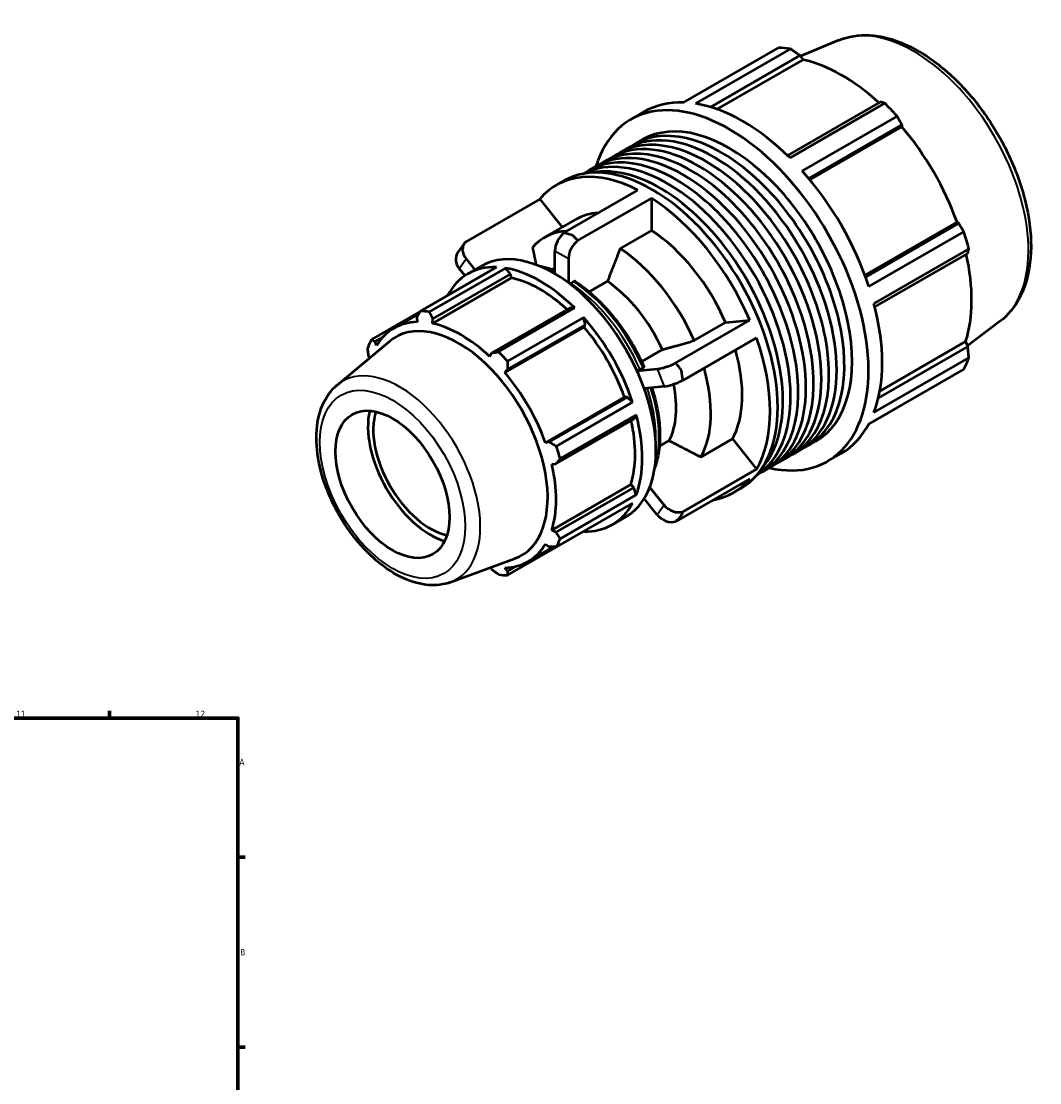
# Model space of a CAD drawing. Header units: millimetres. Extents: x -300 to 1134, y -58 to 846.
# Tile 9 of 9: x 736 to 1134, y 432 to 846. Entities that reach past the tile are written whole.
import ezdxf

# ---------------------------------------------------------------- set-up
doc = ezdxf.new("R2010")
doc.units = ezdxf.units.MM
for name, color, linetype, lineweight in [('Border (ISO)', 7, 'Continuous', 70), ('Visible (ISO)', 7, 'Continuous', 50), ('Visible Narrow (ISO)', 7, 'Continuous', 35)]:
    doc.layers.add(name, color=color, linetype=linetype, lineweight=lineweight)
doc.styles.add('Note Text (ISO)', font='tahoma.ttf')

# ---------------------------------------------------------------- blocks, each defined once
blk = doc.blocks.new('Borders Default Border')
at = {"layer": 'Border (ISO)'}
for p, q in [((770.92, 574), (770.92, 576.9)), ((821, 519.75), (823.9, 519.75)), ((821, 445.5), (823.9, 445.5))]:
    blk.add_line(p, q, dxfattribs=at)
at = {"layer": 'Border (ISO)', "flags": 128}
blk.add_lwpolyline([(20, 20), (20, 574), (821, 574), (821, 20), (20, 20)], dxfattribs=at)
at = {"layer": 'Border (ISO)', "color": 232, "true_color": 0xca0064, "char_height": 2.5, "attachment_point": 7, "style": 'Note Text (ISO)'}
for s, insert in [('11', (734.37, 574.4)), ('12', (804.46, 574.4)), ('A', (821.59, 555.62)), ('B', (821.89, 481.38))]:
    blk.add_mtext(s, dxfattribs=dict(at, insert=insert))

msp = doc.modelspace()

# ---------------------------------------------------------------- linework, layer by layer
at = {"layer": 'Visible (ISO)'}
for p, q in [((1055.876, 838.739), (1040.828, 832.482)), ((995.139, 814.441), (1032.209, 835.789)), ((1036.962, 835.328), (999.892, 813.98)), ((1005.746, 812.624), (1040.651, 832.724)), ((1008.356, 811.76), (1041.869, 831.059)), ((1040.651, 832.724), (1041.869, 831.059)), ((1072.086, 814.622), (1035.778, 793.713)), ((1036.764, 792.747), (1073.835, 814.094)), ((974.576, 807.791), (979.903, 810.858)), ((1078.588, 809.081), (1041.518, 787.733)), ((1044.079, 784.768), (1080.504, 805.743)), ((1044.532, 784.222), (1080.477, 804.921)), ((1080.504, 805.743), (1080.477, 804.921)), ((970.091, 794.723), (973.097, 796.454)), ((976.104, 798.185), (979.11, 799.917)), ((964.078, 791.26), (967.084, 792.992)), ((958.065, 787.798), (961.072, 789.529)), ((945.405, 782.106), (948.354, 783.805)), ((948.443, 763.527), (977.324, 780.158)), ((938.945, 776.64), (910.063, 760.009)), ((938.945, 776.64), (947.753, 765.688)), ((982.651, 777.091), (953.77, 760.459)), ((982.651, 777.091), (982.651, 764.477)), ((940.816, 761.693), (953.09, 768.761)), ((1066.063, 746.923), (1102.01, 767.624)), ((1102.732, 767.243), (1066.305, 746.266)), ((1102.01, 767.624), (1102.732, 767.243)), ((982.651, 764.477), (970.378, 757.409)), ((1067.59, 742.574), (1104.661, 763.922)), ((906.856, 755.587), (909.519, 759.387)), ((944.878, 747.497), (944.878, 756.521)), ((1106.63, 757.292), (1069.559, 735.945)), ((1069.907, 734.592), (1106.218, 755.503)), ((910.208, 753.344), (913.658, 749.054)), ((910.9, 747.466), (916.227, 750.533)), ((950.205, 753.454), (950.205, 743.946)), ((892.318, 732.956), (922.08, 750.095)), ((925.567, 749.757), (895.806, 732.618)), ((897.155, 729.926), (927.562, 747.437)), ((909.778, 746.766), (907.545, 749.544)), ((927.562, 747.437), (925.567, 749.757)), ((927.923, 745.908), (927.562, 747.437)), ((927.923, 745.908), (897.031, 728.118)), ((952.264, 744.478), (951.096, 743.805)), ((965.428, 744.594), (958.292, 740.484)), ((950.628, 734.154), (920.221, 716.643)), ((922.861, 717.038), (952.623, 734.177)), ((952.623, 734.177), (950.628, 734.154)), ((892.248, 732.831), (873.187, 721.854)), ((891.705, 731.849), (881.982, 726.249)), ((890.978, 730.525), (891.047, 728.698)), ((897.031, 728.118), (897.155, 729.926)), ((956.111, 730.498), (926.349, 713.359)), ((956.805, 727.639), (956.111, 730.498)), ((956.251, 726.729), (925.36, 708.939)), ((926.398, 710.129), (956.805, 727.639)), ((956.251, 726.729), (956.805, 727.639)), ((992.149, 712.738), (1021.031, 729.37)), ((999.309, 721.436), (1011.582, 728.504)), ((1011.582, 728.504), (1021.031, 729.37)), ((1119.001, 729.12), (1106.144, 719.327)), ((874.668, 721.06), (877.697, 722.804)), ((1023.694, 722.503), (994.813, 705.871)), ((859.791, 704.097), (880.356, 721.205)), ((875.247, 719.529), (874.668, 721.06)), ((978.802, 713.241), (986.895, 717.902)), ((1106.218, 719.158), (1071.294, 699.046)), ((1071.845, 701.725), (1105.388, 721.041)), ((1105.388, 721.041), (1106.218, 719.158)), ((872.11, 715.392), (872.472, 714.647)), ((920.221, 716.643), (919.376, 715.251)), ((1069.559, 693.314), (1106.63, 714.661)), ((925.36, 708.939), (926.398, 710.129)), ((976.967, 709.621), (984.875, 710.346)), ((978.154, 710.161), (979.322, 710.833)), ((1104.661, 710.299), (1067.59, 688.952)), ((987.538, 703.478), (979.762, 702.765)), ((972.052, 699.361), (941.161, 681.572)), ((973.115, 699.389), (942.708, 681.878)), ((945.48, 680.223), (975.242, 697.362)), ((973.115, 699.389), (972.052, 699.361)), ((975.242, 697.362), (973.115, 699.389)), ((976.687, 692.497), (946.925, 675.359)), ((975.674, 690.774), (976.687, 692.497)), ((1067.5, 688.784), (1078.588, 695.169)), ((945.266, 673.264), (975.674, 690.774)), ((942.708, 681.878), (941.161, 681.572)), ((985.733, 680.172), (989.558, 682.375)), ((1001.972, 675.944), (1014.245, 683.012)), ((1014.245, 683.012), (1023.694, 671.264)), ((1043.886, 680.479), (1046.893, 682.21)), ((1037.873, 677.017), (1040.88, 678.748)), ((1051.427, 674.337), (1056.754, 677.404)), ((943.639, 673.227), (945.266, 673.264)), ((1025.848, 670.092), (1028.854, 671.823)), ((1031.861, 673.554), (1034.867, 675.285)), ((1021.031, 667.464), (992.149, 650.832)), ((994.813, 654.632), (1023.694, 671.264)), ((974.531, 665.18), (943.639, 647.391)), ((975.674, 664.105), (945.266, 646.595)), ((975.674, 664.105), (974.531, 665.18)), ((976.687, 661.216), (975.674, 664.105)), ((981.956, 664.133), (987.538, 657.192)), ((1014.57, 661.998), (1017.52, 663.697)), ((946.925, 644.077), (976.687, 661.216)), ((984.875, 653.392), (979.787, 659.718)), ((975.242, 658.015), (945.48, 640.877)), ((967.291, 649.542), (972.617, 652.609)), ((926.349, 629.774), (956.111, 646.913)), ((945.266, 646.595), (943.639, 647.391)), ((956.111, 646.913), (956.147, 647.019)), ((944.35, 640.895), (934.425, 635.18)), ((941.161, 641.9), (942.708, 640.927)), ((904.128, 627.106), (929.246, 636.305)), ((919.712, 632.814), (920.221, 632.061)), ((926.398, 631.462), (925.36, 632.731)), ((929.504, 633.251), (926.398, 631.462))]:
    msp.add_line(p, q, dxfattribs=at)
for centre, major_axis, ratio, start_param, end_param in [((1055.399, 765.479), (-38.425, 66.727), 0.5780931, 5.8451561, 5.9396837), ((1057.096, 766.456), (35.736, -62.056), 0.5780931, 2.0696433, 2.6635608), ((1013.001, 741.064), (-38.425, 66.727), 0.5780931, 2.6508859, 6.7738921), ((1018.328, 744.131), (-38.425, 66.727), 0.5780931, 5.9396837, 6.2831853), ((1018.328, 744.131), (38.425, -66.727), 0.5780931, 2.0126929, 2.7035635), ((1055.399, 765.479), (38.425, -66.727), 0.5780931, 1.9181653, 2.0126929), ((1006.989, 737.601), (-33.891, 58.853), 0.5780931, 3.1415927, 6.2831853), ((1009.995, 739.332), (-33.891, 58.853), 0.5780931, 3.0973956, 6.3273823), ((1013.001, 741.064), (-33.891, 58.853), 0.5780931, 3.1415926, 6.2831853), ((1057.096, 766.456), (35.736, -62.056), 0.5780931, 1.2672974, 1.8781627), ((994.963, 730.676), (-33.891, 58.853), 0.5780931, 3.1415927, 6.2831853), ((1000.976, 734.138), (-33.891, 58.853), 0.5780931, 3.1415927, 6.2831853), ((1003.982, 735.87), (-33.891, 58.853), 0.5780931, 3.0973956, 6.3273823), ((988.95, 727.213), (-33.891, 58.853), 0.5780931, 3.1698857, 6.2548923), ((997.969, 732.407), (-33.891, 58.853), 0.5780931, 3.0973956, 6.3273823), ((982.937, 723.751), (-34.583, 60.054), 0.5780931, 3.1415927, 6.2831853), ((991.956, 728.945), (-33.891, 58.853), 0.5780931, 3.0973956, 6.3273823), ((979.988, 722.052), (-34.583, 60.054), 0.5780931, 5.5541007, 6.4925386), ((985.944, 725.482), (-33.891, 58.853), 0.5780931, 3.331865, 6.0929129), ((1018.328, 744.131), (38.425, -66.727), 0.5780931, 1.2272947, 1.9181653), ((979.988, 722.052), (34.583, -60.054), 0.5780931, 1.3653105, 2.3037483), ((979.988, 722.052), (-26.898, 46.709), 0.5780931, 5.9953684, 6.2831853), ((967.714, 714.984), (-26.898, 46.709), 0.5780931, 5.9953684, 6.4769789), ((949.234, 759.03), (-3.074, -5.338), 0.5780931, 4.1076839, 5.4958534), ((979.988, 722.052), (26.898, -46.709), 0.5780931, 1.3808702, 2.2881887), ((1055.399, 765.479), (38.425, -66.727), 0.5780931, 1.1327672, 1.2272947), ((914.564, 755.852), (-5.044, 3.536), 0.7877574, 6.1132318, 7.5014013), ((944.422, 701.571), (28.195, -48.962), 0.5780931, 0, 3.1415927), ((954.561, 755.962), (3.074, 5.338), 0.5780931, 0.9660912, 2.3542608), ((911.9, 752.052), (-5.044, 3.536), 0.7877574, 0, 1.218216), ((967.714, 714.984), (26.898, -46.709), 0.5780931, 1.3808702, 2.2881887), ((1057.096, 766.456), (35.736, -62.056), 0.5780931, 0.4818993, 1.0759774), ((939.095, 698.504), (-28.195, 48.962), 0.5780931, 5.9396837, 6.6266869), ((939.095, 698.504), (-28.195, 48.962), 0.5780931, 5.1542856, 5.8451561), ((962.764, 712.134), (-20.835, 36.18), 0.5780931, 6.1505848, 6.1968099), ((939.095, 698.504), (-26.222, 45.535), 0.5780931, 5.211236, 5.8051535), ((962.764, 712.134), (20.835, -36.18), 0.5780931, 1.4012731, 2.2677858), ((1018.328, 744.131), (38.425, -66.727), 0.5780931, 0.4418966, 1.1327672), ((909.334, 681.365), (-28.195, 48.962), 0.5780931, 5.8451561, 5.9396837), ((939.095, 698.504), (-28.195, 48.962), 0.5780931, 4.3688874, 5.059758), ((908.204, 680.715), (-26.222, 45.535), 0.5780931, 5.9796864, 6.5905516), ((907.257, 680.169), (-24.567, 42.662), 0.5780931, 3.041858, 6.3829199), ((908.204, 680.715), (-26.222, 45.535), 0.5780931, 5.1942882, 5.8051535), ((939.095, 698.504), (-26.222, 45.535), 0.5780931, 4.4088901, 5.0197553), ((909.334, 681.365), (-28.195, 48.962), 0.5780931, 0.347369, 0.4418966), ((979.988, 722.052), (34.583, -60.054), 0.5780931, 0.3181129, 1.2565508), ((979.988, 722.052), (26.898, -46.709), 0.5780931, 0.3336726, 1.1621003), ((909.334, 681.365), (28.195, -48.962), 0.5780931, 1.9181653, 2.0126929), ((1055.399, 765.479), (38.425, -66.727), 0.5780931, 0.347369, 0.4418966), ((908.204, 680.715), (-26.222, 45.535), 0.5780931, 4.4088901, 5.0197553), ((989.231, 712.854), (-5.743, -2.227), 0.2096643, 0.6325883, 2.0207579), ((967.714, 714.984), (26.898, -46.709), 0.5780931, 0.3336726, 1.1621003), ((991.894, 705.986), (5.743, 2.227), 0.2096643, 3.774181, 5.1623505), ((962.764, 712.134), (20.835, -36.18), 0.5780931, 0.3540755, 1.0451369), ((896.195, 673.8), (-17.182, 29.838), 0.5780931, 0.5501829, 2.5914098), ((896.195, 673.8), (-15.72, 27.297), 0.5780931, 0.4862286, 2.655364), ((939.095, 698.504), (-28.195, 48.962), 0.5780931, 3.5834892, 4.2743598), ((939.095, 698.504), (-26.222, 45.535), 0.5780931, 3.6234919, 4.2175701), ((1018.328, 744.131), (38.425, -66.727), 0.5780931, 0, 0.347369), ((909.334, 681.365), (28.195, -48.962), 0.5780931, 1.1327672, 1.2272947), ((908.204, 680.715), (-26.222, 45.535), 0.5780931, 3.6234919, 4.2343571), ((979.988, 722.052), (34.583, -60.054), 0.5780931, 6.0738321, 6.4925386), ((939.095, 698.504), (28.195, -48.962), 0.5780931, 5.9396837, 6.6305543), ((991.894, 659.7), (-5.044, 3.536), 0.7877574, 1.218216, 2.6063856), ((989.231, 655.9), (5.044, -3.536), 0.7877574, 4.3598087, 5.7479782), ((909.334, 681.365), (28.195, -48.962), 0.5780931, 0.347369, 0.4418966), ((908.204, 680.715), (26.222, -45.535), 0.5780931, 5.9796864, 6.5905516), ((909.334, 681.365), (28.195, -48.962), 0.5780931, 5.8451561, 5.9396837)]:
    msp.add_ellipse(centre, major_axis=major_axis, ratio=ratio, start_param=start_param, end_param=end_param, dxfattribs=at)
msp.add_ellipse((881.447, 665.307), major_axis=(15.72, -27.297), ratio=0.5780931, dxfattribs=at)
for points, knots in [([(1055.876, 838.739), (1059.538, 840.261), (1063.593, 840.89), (1072.345, 840.435), (1077.072, 839.2), (1086.775, 834.91), (1091.753, 831.739), (1101.286, 823.841), (1105.837, 819.106), (1114.053, 808.593), (1117.721, 802.824), (1123.84, 790.803), (1126.292, 784.555), (1129.738, 772.148), (1130.726, 765.992), (1131.067, 754.339), (1130.417, 748.843), (1127.4, 739.206), (1125.07, 735.021), (1121.014, 730.783), (1120.037, 729.909), (1119.001, 729.12)], [5.5742533, 5.5742533, 5.5742533, 5.5742533, 5.857764, 5.857764, 6.1680699, 6.1680699, 6.4983319, 6.4983319, 6.8299258, 6.8299258, 7.1596233, 7.1596233, 7.4888896, 7.4888896, 7.8195239, 7.8195239, 8.1515774, 8.1515774, 8.4736785, 8.4736785, 8.566781, 8.566781, 8.566781, 8.566781]), ([(938.404, 750.701), (939.737, 750.465), (941.091, 750.124), (943.26, 749.427), (944.068, 749.134), (944.878, 748.808)], [5.9515529, 5.9515529, 5.9515529, 5.9515529, 6.0667881, 6.0667881, 6.13454882, 6.13454882, 6.13454882, 6.13454882]), ([(952.914, 744.525), (952.907, 744.53), (952.9, 744.534), (952.815, 744.583), (952.706, 744.605), (952.503, 744.585), (952.373, 744.541), (952.264, 744.478)], [-0.097439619, -0.097439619, -0.097439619, -0.097439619, -0.093283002, -0.093283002, -0.046608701, -0.046608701, 0, 0, 0, 0]), ([(952.914, 744.525), (955.057, 743.105), (957.18, 741.475), (961.32, 737.847), (963.338, 735.848), (967.21, 731.546), (969.062, 729.242), (972.546, 724.401), (974.177, 721.865), (977.165, 716.637), (978.523, 713.946), (979.723, 711.22)], [0.07472916, 0.07472916, 0.07472916, 0.07472916, 0.25423998, 0.25423998, 0.4337508, 0.4337508, 0.61326162, 0.61326162, 0.79277244, 0.79277244, 0.97228326, 0.97228326, 0.97228326, 0.97228326]), ([(976.946, 709.668), (977.058, 709.698), (977.185, 709.738), (977.443, 709.829), (977.617, 709.898), (977.893, 710.021), (978.044, 710.098), (978.154, 710.161)], [-0.12958769, -0.12958769, -0.12958769, -0.12958769, -0.093283, -0.093283, -0.0466087, -0.0466087, 0, 0, 0, 0]), ([(979.322, 710.833), (979.432, 710.897), (979.539, 710.969), (979.669, 711.079), (979.715, 711.137), (979.73, 711.191), (979.728, 711.206), (979.722, 711.22)], [0, 0, 0, 0, 0.0466087, 0.0466087, 0.093283, 0.093283, 0.11260493, 0.11260493, 0.11260493, 0.11260493]), ([(904.128, 627.106), (901.472, 626.133), (898.583, 625.782), (892.356, 626.231), (889, 627.169), (882.104, 630.312), (878.568, 632.625), (871.836, 638.333), (868.643, 641.736), (862.924, 649.245), (860.394, 653.345), (856.214, 661.861), (854.564, 666.275), (852.31, 675.039), (851.712, 679.387), (851.711, 687.624), (852.31, 691.517), (854.781, 698.258), (856.598, 701.161), (859.264, 703.646), (859.525, 703.876), (859.791, 704.097)], [2.4578628, 2.4578628, 2.4578628, 2.4578628, 2.7307437, 2.7307437, 3.0381349, 3.0381349, 3.3726057, 3.3726057, 3.7091562, 3.7091562, 4.0431022, 4.0431022, 4.3766155, 4.3766155, 4.7122446, 4.7122446, 5.0490403, 5.0490403, 5.3665341, 5.3665341, 5.3999862, 5.3999862, 5.3999862, 5.3999862]), ([(982.814, 703.045), (983.547, 700.725), (984.157, 698.41), (985.205, 693.413), (985.59, 690.744), (985.974, 685.574), (985.974, 683.072), (985.584, 678.312), (985.195, 676.054), (984.399, 673.182), (984.159, 672.433), (983.894, 671.706)], [1.15039323, 1.15039323, 1.15039323, 1.15039323, 1.30168224, 1.30168224, 1.48128146, 1.48128146, 1.66088068, 1.66088068, 1.8404799, 1.8404799, 1.90629616, 1.90629616, 1.90629616, 1.90629616])]:
    msp.add_open_spline(points, degree=3, knots=knots, dxfattribs=at)
for points, weights in [([(1040.651, 832.724), (1038.854, 834.005), (1036.962, 835.328)], [1.00199934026, 1.00140799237, 1]), ([(1073.835, 814.094), (1072.952, 814.369), (1072.086, 814.622)], [1, 1.00140799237, 1.00199934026]), ([(1080.504, 805.743), (1079.575, 807.383), (1078.588, 809.081)], [1.00199934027, 1.00140799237, 1]), ([(1104.661, 763.922), (1103.686, 765.622), (1102.732, 767.243)], [1, 1.00140799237, 1.00199934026]), ([(936.12, 757.824), (936.869, 754.204), (937.524, 751.041)], [1, 1.00433507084, 1.00409721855]), ([(970.378, 757.409), (967.586, 750.186), (965.428, 744.594)], [1, 1.00821917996, 1]), ([(1106.218, 755.503), (1106.429, 756.385), (1106.63, 757.292)], [1.00199934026, 1.00140799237, 1]), ([(890.978, 730.525), (891.628, 731.712), (892.318, 732.956)], [1.00209977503, 1.00145817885, 1]), ([(895.806, 732.618), (896.488, 731.241), (897.155, 729.926)], [1, 1.00145817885, 1.00209977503]), ([(873.187, 721.854), (873.936, 721.445), (874.668, 721.06)], [1, 1.00145817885, 1.00209977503]), ([(986.895, 717.902), (992.311, 719.443), (999.309, 721.436)], [1, 1.00821917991, 1]), ([(872.11, 715.392), (871.923, 716.986), (871.742, 718.654)], [1.00209977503, 1.00145817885, 1]), ([(1106.63, 714.661), (1106.429, 716.961), (1106.218, 719.158)], [1, 1.00140799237, 1.00199934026]), ([(920.221, 716.643), (921.508, 716.833), (922.861, 717.038)], [1.00209977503, 1.00145817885, 1]), ([(926.349, 713.359), (926.368, 711.707), (926.398, 710.129)], [1, 1.00145817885, 1.00209977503]), ([(1078.588, 695.169), (1078.638, 695.255), (1078.687, 695.342)], [1, 1.00007096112, 1.00013984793]), ([(942.708, 681.878), (944.06, 681.064), (945.48, 680.223)], [1.00209977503, 1.00145817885, 1]), ([(989.558, 682.375), (994.975, 679.567), (1001.972, 675.944)], [1, 1.00821917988, 1]), ([(946.925, 675.359), (946.072, 674.286), (945.266, 673.264)], [1, 1.00145817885, 1.00209977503]), ([(945.266, 646.595), (946.072, 645.358), (946.925, 644.077)], [1.00209977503, 1.00145817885, 1]), ([(945.48, 640.877), (944.06, 640.899), (942.708, 640.927)], [1, 1.00145817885, 1.00209977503]), ([(922.861, 630.112), (921.508, 631.103), (920.221, 632.061)], [1, 1.00145817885, 1.00209977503]), ([(926.398, 631.462), (926.368, 630.632), (926.349, 629.774)], [1.00209977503, 1.00145817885, 1])]:
    msp.add_rational_spline(points, weights, degree=2, dxfattribs=at)
for points in [[(951.897, 762.532), (950.794, 762.876), (949.629, 763.212), (948.443, 763.527)], [(953.77, 760.459), (953.123, 761.2), (952.494, 761.897), (951.897, 762.532)], [(951.096, 743.805), (950.986, 743.742), (950.857, 743.638), (950.756, 743.531)], [(994.335, 709.766), (993.652, 710.722), (992.919, 711.719), (992.149, 712.738)], [(994.813, 705.871), (994.668, 707.209), (994.507, 708.517), (994.335, 709.766)], [(992.149, 650.832), (992.919, 651.586), (993.652, 652.353), (994.335, 653.11)], [(994.335, 653.11), (994.507, 653.573), (994.668, 654.082), (994.813, 654.632)]]:
    msp.add_open_spline(points, degree=3, dxfattribs=at)
at = {"layer": 'Visible Narrow (ISO)'}
for p, q in [((944.878, 756.521), (950.205, 753.454)), ((907.545, 749.544), (910.208, 753.344)), ((984.875, 710.346), (987.538, 703.478)), ((987.538, 657.192), (984.875, 653.392))]:
    msp.add_line(p, q, dxfattribs=at)
for centre, major_axis, start_param, end_param in [((1085.073, 782.567), (-31.65, 54.962), 3.2161251, 6.2086528), ((949.6, 704.553), (25.376, -44.066), 2.489838, 2.6462175), ((948.432, 703.881), (-25.376, 44.066), 4.5266653, 5.4255789), ((949.6, 704.553), (25.376, -44.066), 1.3850726, 2.2839862), ((884.186, 666.884), (22.279, -38.688), 6.1834507, 9.5245126), ((948.432, 703.881), (-25.376, 44.066), 3.8708198, 4.3693666), ((949.6, 704.553), (25.376, -44.066), 0.4953752, 1.2159483)]:
    msp.add_ellipse(centre, major_axis=major_axis, ratio=0.5780931, start_param=start_param, end_param=end_param, dxfattribs=at)
msp.add_ellipse((881.447, 665.307), major_axis=(20.055, -34.826), ratio=0.5780931, dxfattribs=at)

# ---------------------------------------------------------------- block references
msp.add_blockref('Borders Default Border', (0, 0))

doc.saveas('drawing.dxf')
